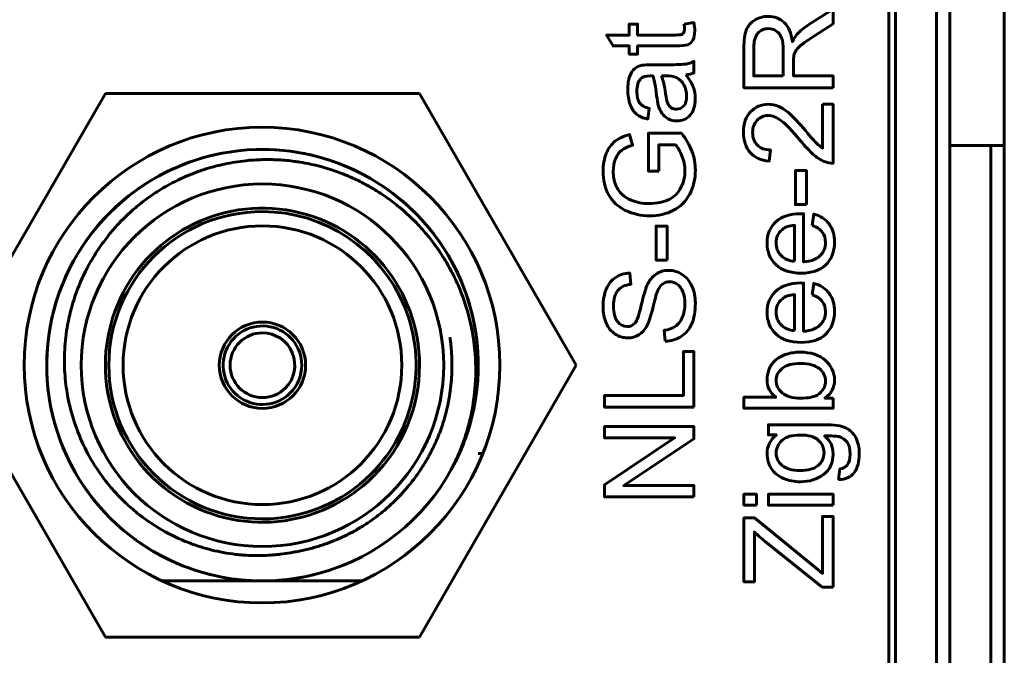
# Model space of a CAD drawing. Header units: millimetres. Extents: x -14 to 16, y -52 to 56.
# Tile 7 of 9: x 1 to 16, y 21 to 30. Entities that reach past the tile are written whole.
import ezdxf

# ---------------------------------------------------------------- set-up
doc = ezdxf.new("R2010")
doc.units = ezdxf.units.MM
doc.linetypes.add('K5LT32780', pattern=[0])
doc.linetypes.add('K5LT_BASIC', pattern=[0])

# ---------------------------------------------------------------- blocks, each defined once
blk = doc.blocks.new('U0')
at = {"color": 150, "linetype": 'K5LT32780', "lineweight": 60, "true_color": 0x0080ff}
for p, q in [((2.284, 29.101), (-0.026, 25.101)), ((6.902, 29.101), (2.284, 29.101)), ((9.212, 25.101), (6.902, 29.101)), ((-0.026, 25.101), (2.284, 21.101)), ((6.902, 21.101), (9.212, 25.101)), ((2.284, 21.101), (6.902, 21.101))]:
    blk.add_line(p, q, dxfattribs=at)

msp = doc.modelspace()

# ---------------------------------------------------------------- linework, layer by layer
at = {"color": 150, "linetype": 'K5LT32780', "lineweight": 60, "true_color": 0x0080ff}
for p, q in [((13.81, 16.453), (13.81, 38.853)), ((13.91, 16.453), (13.91, 33.774)), ((14.51, 33.774), (14.51, 13.553)), ((14.71, 13.245), (14.71, 33.518)), ((15.51, 28.334), (15.51, 33.454)), ((14.71, 28.334), (15.31, 28.334)), ((15.31, 28.334), (15.31, -24.227)), ((15.51, 28.334), (15.31, 28.334)), ((15.51, 28.334), (15.51, -24.227)), ((7.768, 23.801), (7.835, 23.801)), ((3.12, 21.926), (4.586, 21.926)), ((4.6, 21.926), (6.054, 21.926))]:
    msp.add_line(p, q, dxfattribs=at)
for centre, radius in [((4.587, 25.103), 3.5), ((4.587, 25.103), 3.5), ((4.593, 25.101), 2.667), ((4.593, 25.101), 0.635)]:
    msp.add_circle(centre, radius, dxfattribs=at)
for radius, start, end in [(3.175, 331.0539, 286.0891), (3.175, 331.0537, 90.0393), (3.175, 100.364, 248.5714), (3.175, 114.2734, 137.1429), (3.175, 123.7588, 142.0356), (3.175, 359.8705, 54.6605), (2.311, 0, 315), (2.261, 90, 270), (2.261, 315, 90), (2.051, 90, 270), (2.051, 270, 90), (0.578, 0, 315), (0.476, 90, 270), (0.476, 315, 90), (0.578, 315, 0), (2.311, 315, 0), (0.476, 270, 315), (2.261, 270, 315), (3.175, 286.0891, 331.0538), (3.175, 248.5714, 260.1086), (3.175, 261.9554, 288.2833), (3.175, 261.9553, 268.0639), (3.175, 261.9555, 267.639), (3.175, 273.8759, 275.9823)]:
    msp.add_arc((4.593, 25.101), radius, start, end, dxfattribs=at)
at = {"color": 150, "linetype": 'K5LT_BASIC', "lineweight": 60, "true_color": 0x0080ff}
for points, knots in [([(12.991, 29.185), (12.991, 29.185), (11.678, 29.185), (11.678, 29.185), (11.678, 29.767), (11.678, 29.767), (11.678, 29.884), (11.69, 29.973), (11.713, 30.034), (11.737, 30.095), (11.778, 30.143), (11.898, 30.216), (11.964, 30.234), (12.036, 30.234), (12.129, 30.234), (12.208, 30.204), (12.335, 30.083), (12.376, 29.99), (12.393, 29.864), (12.415, 29.911), (12.437, 29.945), (12.459, 29.969), (12.505, 30.02), (12.563, 30.068), (12.633, 30.113), (12.633, 30.113), (12.991, 30.34), (12.991, 30.34), (12.991, 30.123), (12.991, 30.123), (12.718, 29.949), (12.718, 29.949), (12.639, 29.899), (12.578, 29.857), (12.537, 29.824), (12.495, 29.791), (12.466, 29.762), (12.449, 29.736), (12.432, 29.71), (12.421, 29.684), (12.414, 29.657), (12.41, 29.637), (12.408, 29.605), (12.408, 29.56), (12.408, 29.56), (12.408, 29.359), (12.408, 29.359), (12.991, 29.359), (12.991, 29.359), (12.991, 29.185), (12.991, 29.185)], [0, 0, 0, 0, 0.052632, 0.052632, 0.105263, 0.105263, 0.105263, 0.157895, 0.157895, 0.157895, 0.210526, 0.210526, 0.263158, 0.263158, 0.263158, 0.315789, 0.315789, 0.368421, 0.368421, 0.368421, 0.421053, 0.421053, 0.421053, 0.473684, 0.473684, 0.473684, 0.526316, 0.526316, 0.578947, 0.578947, 0.631579, 0.631579, 0.631579, 0.684211, 0.684211, 0.684211, 0.736842, 0.736842, 0.736842, 0.789474, 0.789474, 0.789474, 0.842105, 0.842105, 0.842105, 0.894737, 0.894737, 0.947368, 0.947368, 1, 1, 1, 1]), ([(10.798, 30.122), (10.798, 30.122), (10.94, 30.144), (10.94, 30.144), (10.95, 30.098), (10.955, 30.058), (10.955, 30.022), (10.955, 29.964), (10.946, 29.919), (10.927, 29.886), (10.908, 29.854), (10.884, 29.832), (10.854, 29.818), (10.824, 29.805), (10.76, 29.799), (10.663, 29.799), (10.663, 29.799), (10.114, 29.799), (10.114, 29.799), (10.114, 29.68), (10.114, 29.68), (9.99, 29.68), (9.99, 29.68), (9.99, 29.799), (9.99, 29.799), (9.754, 29.799), (9.754, 29.799), (9.657, 29.96), (9.657, 29.96), (9.99, 29.96), (9.99, 29.96), (9.99, 30.122), (9.99, 30.122), (10.114, 30.122), (10.114, 30.122), (10.114, 29.96), (10.114, 29.96), (10.672, 29.96), (10.672, 29.96), (10.718, 29.96), (10.748, 29.963), (10.761, 29.969), (10.774, 29.974), (10.785, 29.983), (10.793, 29.996), (10.8, 30.009), (10.804, 30.028), (10.804, 30.051), (10.804, 30.069), (10.802, 30.093), (10.798, 30.122)], [0, 0, 0, 0, 0.05, 0.05, 0.05, 0.1, 0.1, 0.1, 0.15, 0.15, 0.15, 0.2, 0.2, 0.2, 0.25, 0.25, 0.25, 0.3, 0.3, 0.35, 0.35, 0.4, 0.4, 0.45, 0.45, 0.5, 0.5, 0.55, 0.55, 0.6, 0.6, 0.65, 0.65, 0.7, 0.7, 0.75, 0.75, 0.8, 0.8, 0.8, 0.85, 0.85, 0.85, 0.9, 0.9, 0.9, 0.95, 0.95, 0.95, 1, 1, 1, 1]), ([(12.257, 29.359), (12.257, 29.359), (12.257, 29.732), (12.257, 29.732), (12.257, 29.812), (12.249, 29.873), (12.233, 29.918), (12.216, 29.963), (12.19, 29.996), (12.154, 30.019), (12.118, 30.043), (12.079, 30.054), (12.036, 30.054), (11.974, 30.054), (11.923, 30.032), (11.883, 29.987), (11.843, 29.942), (11.823, 29.871), (11.823, 29.774), (11.823, 29.774), (11.823, 29.359), (11.823, 29.359), (12.257, 29.359), (12.257, 29.359)], [0, 0, 0, 0, 0.125, 0.125, 0.125, 0.25, 0.25, 0.25, 0.375, 0.375, 0.375, 0.5, 0.5, 0.5, 0.625, 0.625, 0.625, 0.75, 0.75, 0.75, 0.875, 0.875, 1, 1, 1, 1]), ([(10.823, 29.373), (10.874, 29.313), (10.909, 29.255), (10.931, 29.2), (10.952, 29.145), (10.962, 29.085), (10.962, 29.022), (10.962, 28.917), (10.937, 28.837), (10.886, 28.78), (10.835, 28.724), (10.77, 28.696), (10.69, 28.696), (10.644, 28.696), (10.601, 28.707), (10.563, 28.728), (10.524, 28.749), (10.494, 28.777), (10.471, 28.811), (10.447, 28.846), (10.43, 28.884), (10.418, 28.928), (10.409, 28.959), (10.402, 29.007), (10.394, 29.071), (10.378, 29.201), (10.36, 29.298), (10.338, 29.359), (10.316, 29.36), (10.302, 29.36), (10.296, 29.36), (10.231, 29.36), (10.185, 29.345), (10.158, 29.314), (10.121, 29.273), (10.103, 29.212), (10.103, 29.13), (10.103, 29.054), (10.117, 28.998), (10.143, 28.962), (10.17, 28.925), (10.217, 28.899), (10.285, 28.881), (10.285, 28.881), (10.263, 28.724), (10.263, 28.724), (10.195, 28.738), (10.141, 28.762), (10.058, 28.828), (10.026, 28.875), (10.003, 28.938), (9.981, 29), (9.97, 29.072), (9.97, 29.154), (9.97, 29.235), (9.979, 29.302), (9.998, 29.353), (10.018, 29.404), (10.041, 29.441), (10.07, 29.465), (10.099, 29.489), (10.136, 29.506), (10.18, 29.515), (10.208, 29.521), (10.258, 29.523), (10.329, 29.523), (10.329, 29.523), (10.543, 29.523), (10.543, 29.523), (10.692, 29.523), (10.787, 29.527), (10.827, 29.533), (10.867, 29.54), (10.905, 29.553), (10.942, 29.573), (10.942, 29.573), (10.942, 29.404), (10.942, 29.404), (10.908, 29.388), (10.868, 29.378), (10.823, 29.373)], [0, 0, 0, 0, 0.037037, 0.037037, 0.037037, 0.074074, 0.074074, 0.074074, 0.111111, 0.111111, 0.111111, 0.148148, 0.148148, 0.148148, 0.185185, 0.185185, 0.185185, 0.222222, 0.222222, 0.222222, 0.259259, 0.259259, 0.259259, 0.296296, 0.296296, 0.296296, 0.333333, 0.333333, 0.333333, 0.37037, 0.37037, 0.37037, 0.407407, 0.407407, 0.407407, 0.444444, 0.444444, 0.444444, 0.481481, 0.481481, 0.481481, 0.518519, 0.518519, 0.518519, 0.555556, 0.555556, 0.555556, 0.592593, 0.592593, 0.62963, 0.62963, 0.62963, 0.666667, 0.666667, 0.666667, 0.703704, 0.703704, 0.703704, 0.740741, 0.740741, 0.740741, 0.777778, 0.777778, 0.777778, 0.814815, 0.814815, 0.814815, 0.851852, 0.851852, 0.851852, 0.888889, 0.888889, 0.888889, 0.925926, 0.925926, 0.925926, 0.962963, 0.962963, 0.962963, 1, 1, 1, 1]), ([(10.465, 29.36), (10.489, 29.301), (10.509, 29.213), (10.525, 29.096), (10.535, 29.029), (10.546, 28.982), (10.569, 28.927), (10.587, 28.906), (10.609, 28.891), (10.632, 28.876), (10.658, 28.869), (10.686, 28.869), (10.728, 28.869), (10.764, 28.885), (10.821, 28.95), (10.835, 28.998), (10.835, 29.061), (10.835, 29.123), (10.822, 29.178), (10.795, 29.227), (10.768, 29.275), (10.731, 29.311), (10.684, 29.333), (10.648, 29.351), (10.594, 29.359), (10.524, 29.359), (10.524, 29.359), (10.465, 29.36), (10.465, 29.36)], [0, 0, 0, 0, 0.1, 0.1, 0.1, 0.2, 0.2, 0.3, 0.3, 0.3, 0.4, 0.4, 0.4, 0.5, 0.5, 0.6, 0.6, 0.6, 0.7, 0.7, 0.7, 0.8, 0.8, 0.8, 0.9, 0.9, 0.9, 1, 1, 1, 1]), ([(12.837, 28.942), (12.837, 28.942), (12.991, 28.942), (12.991, 28.942), (12.991, 28.073), (12.991, 28.073), (12.952, 28.072), (12.915, 28.078), (12.879, 28.092), (12.82, 28.114), (12.762, 28.15), (12.704, 28.199), (12.647, 28.248), (12.581, 28.319), (12.506, 28.41), (12.389, 28.552), (12.297, 28.649), (12.228, 28.699), (12.16, 28.75), (12.095, 28.775), (12.034, 28.775), (11.97, 28.775), (11.916, 28.752), (11.872, 28.707), (11.828, 28.661), (11.806, 28.601), (11.806, 28.527), (11.806, 28.449), (11.829, 28.387), (11.876, 28.34), (11.922, 28.293), (11.986, 28.27), (12.068, 28.269), (12.068, 28.269), (12.052, 28.104), (12.052, 28.104), (11.928, 28.115), (11.834, 28.158), (11.769, 28.232), (11.705, 28.306), (11.672, 28.406), (11.672, 28.531), (11.672, 28.657), (11.707, 28.757), (11.777, 28.83), (11.847, 28.904), (11.934, 28.941), (12.037, 28.941), (12.09, 28.941), (12.142, 28.93), (12.192, 28.908), (12.243, 28.887), (12.297, 28.851), (12.353, 28.801), (12.409, 28.751), (12.486, 28.668), (12.584, 28.553), (12.666, 28.456), (12.721, 28.393), (12.75, 28.366), (12.779, 28.338), (12.808, 28.316), (12.837, 28.298), (12.837, 28.298), (12.837, 28.942), (12.837, 28.942)], [0, 0, 0, 0, 0.045455, 0.045455, 0.090909, 0.090909, 0.090909, 0.136364, 0.136364, 0.136364, 0.181818, 0.181818, 0.181818, 0.227273, 0.227273, 0.227273, 0.272727, 0.272727, 0.272727, 0.318182, 0.318182, 0.318182, 0.363636, 0.363636, 0.363636, 0.409091, 0.409091, 0.409091, 0.454545, 0.454545, 0.454545, 0.5, 0.5, 0.5, 0.545455, 0.545455, 0.545455, 0.590909, 0.590909, 0.590909, 0.636364, 0.636364, 0.636364, 0.681818, 0.681818, 0.681818, 0.727273, 0.727273, 0.727273, 0.772727, 0.772727, 0.772727, 0.818182, 0.818182, 0.818182, 0.863636, 0.863636, 0.863636, 0.909091, 0.909091, 0.909091, 0.954545, 0.954545, 0.954545, 1, 1, 1, 1]), ([(10.426, 27.959), (10.426, 27.959), (10.272, 27.959), (10.272, 27.959), (10.272, 28.515), (10.272, 28.515), (10.759, 28.515), (10.759, 28.515), (10.827, 28.429), (10.878, 28.341), (10.912, 28.251), (10.947, 28.16), (10.964, 28.067), (10.964, 27.971), (10.964, 27.842), (10.936, 27.725), (10.881, 27.62), (10.826, 27.514), (10.746, 27.435), (10.642, 27.381), (10.537, 27.327), (10.42, 27.3), (10.291, 27.3), (10.164, 27.3), (10.044, 27.327), (9.933, 27.38), (9.823, 27.434), (9.741, 27.511), (9.687, 27.611), (9.633, 27.711), (9.606, 27.827), (9.606, 27.958), (9.606, 28.052), (9.622, 28.138), (9.652, 28.215), (9.683, 28.292), (9.726, 28.352), (9.781, 28.396), (9.836, 28.439), (9.908, 28.472), (9.996, 28.495), (9.996, 28.495), (10.039, 28.338), (10.039, 28.338), (9.972, 28.318), (9.92, 28.294), (9.881, 28.265), (9.843, 28.235), (9.812, 28.194), (9.789, 28.139), (9.767, 28.085), (9.755, 28.025), (9.755, 27.959), (9.755, 27.879), (9.767, 27.811), (9.791, 27.753), (9.815, 27.695), (9.847, 27.649), (9.887, 27.613), (9.926, 27.577), (9.97, 27.55), (10.017, 27.53), (10.099, 27.497), (10.187, 27.48), (10.282, 27.48), (10.399, 27.48), (10.497, 27.5), (10.576, 27.54), (10.655, 27.581), (10.714, 27.639), (10.752, 27.716), (10.791, 27.793), (10.81, 27.875), (10.81, 27.961), (10.81, 28.037), (10.795, 28.11), (10.766, 28.181), (10.737, 28.253), (10.706, 28.307), (10.672, 28.344), (10.672, 28.344), (10.426, 28.344), (10.426, 28.344), (10.426, 27.959), (10.426, 27.959)], [0, 0, 0, 0, 0.034483, 0.034483, 0.068966, 0.068966, 0.103448, 0.103448, 0.103448, 0.137931, 0.137931, 0.137931, 0.172414, 0.172414, 0.172414, 0.206897, 0.206897, 0.206897, 0.241379, 0.241379, 0.241379, 0.275862, 0.275862, 0.275862, 0.310345, 0.310345, 0.310345, 0.344828, 0.344828, 0.344828, 0.37931, 0.37931, 0.37931, 0.413793, 0.413793, 0.413793, 0.448276, 0.448276, 0.448276, 0.482759, 0.482759, 0.482759, 0.517241, 0.517241, 0.517241, 0.551724, 0.551724, 0.551724, 0.586207, 0.586207, 0.586207, 0.62069, 0.62069, 0.62069, 0.655172, 0.655172, 0.655172, 0.689655, 0.689655, 0.689655, 0.724138, 0.724138, 0.724138, 0.758621, 0.758621, 0.758621, 0.793103, 0.793103, 0.793103, 0.827586, 0.827586, 0.827586, 0.862069, 0.862069, 0.862069, 0.896552, 0.896552, 0.896552, 0.931034, 0.931034, 0.931034, 0.965517, 0.965517, 1, 1, 1, 1]), ([(12.597, 27.466), (12.597, 27.466), (12.435, 27.466), (12.435, 27.466), (12.435, 27.965), (12.435, 27.965), (12.597, 27.965), (12.597, 27.965), (12.597, 27.466), (12.597, 27.466)], [0, 0, 0, 0, 0.25, 0.25, 0.5, 0.5, 0.75, 0.75, 1, 1, 1, 1]), ([(12.683, 27.159), (12.683, 27.159), (12.705, 27.326), (12.705, 27.326), (12.802, 27.3), (12.877, 27.251), (12.931, 27.18), (12.984, 27.109), (13.011, 27.019), (13.011, 26.909), (13.011, 26.77), (12.969, 26.66), (12.883, 26.578), (12.798, 26.497), (12.677, 26.456), (12.523, 26.456), (12.363, 26.456), (12.239, 26.497), (12.151, 26.58), (12.063, 26.662), (12.019, 26.769), (12.019, 26.9), (12.019, 27.027), (12.062, 27.13), (12.235, 27.291), (12.357, 27.331), (12.514, 27.331), (12.523, 27.331), (12.537, 27.331), (12.556, 27.331), (12.556, 27.331), (12.556, 26.622), (12.556, 26.622), (12.661, 26.628), (12.741, 26.657), (12.796, 26.71), (12.851, 26.763), (12.879, 26.829), (12.879, 26.909), (12.879, 26.968), (12.864, 27.018), (12.832, 27.06), (12.801, 27.102), (12.751, 27.135), (12.683, 27.159)], [0, 0, 0, 0, 0.066667, 0.066667, 0.066667, 0.133333, 0.133333, 0.133333, 0.2, 0.2, 0.2, 0.266667, 0.266667, 0.266667, 0.333333, 0.333333, 0.333333, 0.4, 0.4, 0.4, 0.466667, 0.466667, 0.466667, 0.533333, 0.533333, 0.6, 0.6, 0.6, 0.666667, 0.666667, 0.666667, 0.733333, 0.733333, 0.733333, 0.8, 0.8, 0.8, 0.866667, 0.866667, 0.866667, 0.933333, 0.933333, 0.933333, 1, 1, 1, 1]), ([(10.547, 26.649), (10.547, 26.649), (10.386, 26.649), (10.386, 26.649), (10.386, 27.148), (10.386, 27.148), (10.547, 27.148), (10.547, 27.148), (10.547, 26.649), (10.547, 26.649)], [0, 0, 0, 0, 0.25, 0.25, 0.5, 0.5, 0.75, 0.75, 1, 1, 1, 1]), ([(12.424, 26.631), (12.424, 26.631), (12.424, 27.161), (12.424, 27.161), (12.344, 27.154), (12.284, 27.133), (12.244, 27.1), (12.182, 27.049), (12.151, 26.982), (12.151, 26.901), (12.151, 26.827), (12.176, 26.765), (12.225, 26.714), (12.275, 26.664), (12.341, 26.636), (12.424, 26.631)], [0, 0, 0, 0, 0.2, 0.2, 0.2, 0.4, 0.4, 0.4, 0.6, 0.6, 0.6, 0.8, 0.8, 0.8, 1, 1, 1, 1]), ([(10.52, 25.453), (10.52, 25.453), (10.505, 25.616), (10.505, 25.616), (10.571, 25.624), (10.625, 25.642), (10.668, 25.671), (10.71, 25.699), (10.744, 25.743), (10.771, 25.803), (10.797, 25.862), (10.81, 25.929), (10.81, 26.004), (10.81, 26.07), (10.8, 26.129), (10.78, 26.18), (10.76, 26.23), (10.733, 26.268), (10.698, 26.293), (10.664, 26.317), (10.626, 26.33), (10.586, 26.33), (10.545, 26.33), (10.509, 26.318), (10.478, 26.294), (10.448, 26.27), (10.422, 26.231), (10.401, 26.176), (10.387, 26.141), (10.366, 26.063), (10.337, 25.942), (10.308, 25.821), (10.281, 25.737), (10.255, 25.689), (10.222, 25.626), (10.181, 25.579), (10.132, 25.549), (10.084, 25.518), (10.029, 25.503), (9.969, 25.503), (9.902, 25.503), (9.84, 25.522), (9.783, 25.559), (9.725, 25.597), (9.681, 25.652), (9.651, 25.724), (9.621, 25.796), (9.606, 25.877), (9.606, 25.965), (9.606, 26.062), (9.622, 26.148), (9.653, 26.222), (9.685, 26.297), (9.731, 26.354), (9.792, 26.394), (9.853, 26.434), (9.922, 26.455), (9.999, 26.458), (9.999, 26.458), (10.012, 26.291), (10.012, 26.291), (9.929, 26.283), (9.866, 26.252), (9.824, 26.201), (9.781, 26.149), (9.76, 26.073), (9.76, 25.972), (9.76, 25.866), (9.78, 25.79), (9.818, 25.742), (9.857, 25.694), (9.903, 25.67), (9.958, 25.67), (10.005, 25.67), (10.044, 25.687), (10.074, 25.721), (10.104, 25.754), (10.136, 25.841), (10.168, 25.983), (10.2, 26.124), (10.228, 26.221), (10.251, 26.273), (10.287, 26.35), (10.331, 26.406), (10.385, 26.442), (10.439, 26.479), (10.501, 26.497), (10.571, 26.497), (10.641, 26.497), (10.707, 26.477), (10.768, 26.437), (10.83, 26.397), (10.878, 26.34), (10.912, 26.265), (10.947, 26.19), (10.964, 26.106), (10.964, 26.012), (10.964, 25.893), (10.946, 25.794), (10.912, 25.714), (10.877, 25.634), (10.825, 25.571), (10.756, 25.525), (10.686, 25.479), (10.608, 25.456), (10.52, 25.453)], [0, 0, 0, 0, 0.028571, 0.028571, 0.028571, 0.057143, 0.057143, 0.057143, 0.085714, 0.085714, 0.085714, 0.114286, 0.114286, 0.114286, 0.142857, 0.142857, 0.142857, 0.171429, 0.171429, 0.171429, 0.2, 0.2, 0.2, 0.228571, 0.228571, 0.228571, 0.257143, 0.257143, 0.257143, 0.285714, 0.285714, 0.285714, 0.314286, 0.314286, 0.314286, 0.342857, 0.342857, 0.342857, 0.371429, 0.371429, 0.371429, 0.4, 0.4, 0.4, 0.428571, 0.428571, 0.428571, 0.457143, 0.457143, 0.457143, 0.485714, 0.485714, 0.485714, 0.514286, 0.514286, 0.514286, 0.542857, 0.542857, 0.542857, 0.571429, 0.571429, 0.571429, 0.6, 0.6, 0.6, 0.628571, 0.628571, 0.628571, 0.657143, 0.657143, 0.657143, 0.685714, 0.685714, 0.685714, 0.714286, 0.714286, 0.714286, 0.742857, 0.742857, 0.742857, 0.771429, 0.771429, 0.771429, 0.8, 0.8, 0.8, 0.828571, 0.828571, 0.828571, 0.857143, 0.857143, 0.857143, 0.885714, 0.885714, 0.885714, 0.914286, 0.914286, 0.914286, 0.942857, 0.942857, 0.942857, 0.971429, 0.971429, 0.971429, 1, 1, 1, 1]), ([(12.683, 26.139), (12.683, 26.139), (12.705, 26.306), (12.705, 26.306), (12.802, 26.28), (12.877, 26.231), (12.931, 26.16), (12.984, 26.089), (13.011, 25.999), (13.011, 25.888), (13.011, 25.75), (12.969, 25.64), (12.883, 25.558), (12.798, 25.477), (12.677, 25.436), (12.523, 25.436), (12.363, 25.436), (12.239, 25.477), (12.151, 25.559), (12.063, 25.642), (12.019, 25.748), (12.019, 25.88), (12.019, 26.006), (12.062, 26.11), (12.235, 26.271), (12.357, 26.311), (12.514, 26.311), (12.523, 26.311), (12.537, 26.311), (12.556, 26.31), (12.556, 26.31), (12.556, 25.601), (12.556, 25.601), (12.661, 25.607), (12.741, 25.637), (12.796, 25.69), (12.851, 25.743), (12.879, 25.809), (12.879, 25.888), (12.879, 25.947), (12.864, 25.998), (12.832, 26.039), (12.801, 26.081), (12.751, 26.114), (12.683, 26.139)], [0, 0, 0, 0, 0.066667, 0.066667, 0.066667, 0.133333, 0.133333, 0.133333, 0.2, 0.2, 0.2, 0.266667, 0.266667, 0.266667, 0.333333, 0.333333, 0.333333, 0.4, 0.4, 0.4, 0.466667, 0.466667, 0.466667, 0.533333, 0.533333, 0.6, 0.6, 0.6, 0.666667, 0.666667, 0.666667, 0.733333, 0.733333, 0.733333, 0.8, 0.8, 0.8, 0.866667, 0.866667, 0.866667, 0.933333, 0.933333, 0.933333, 1, 1, 1, 1]), ([(12.424, 25.61), (12.424, 25.61), (12.424, 26.141), (12.424, 26.141), (12.344, 26.134), (12.284, 26.113), (12.244, 26.08), (12.182, 26.029), (12.151, 25.962), (12.151, 25.88), (12.151, 25.806), (12.176, 25.744), (12.225, 25.694), (12.275, 25.644), (12.341, 25.616), (12.424, 25.61)], [0, 0, 0, 0, 0.2, 0.2, 0.2, 0.4, 0.4, 0.4, 0.6, 0.6, 0.6, 0.8, 0.8, 0.8, 1, 1, 1, 1]), ([(10.942, 24.482), (10.942, 24.482), (9.628, 24.482), (9.628, 24.482), (9.628, 24.657), (9.628, 24.657), (10.788, 24.657), (10.788, 24.657), (10.788, 25.302), (10.788, 25.302), (10.942, 25.302), (10.942, 25.302), (10.942, 24.482), (10.942, 24.482)], [0, 0, 0, 0, 0.166667, 0.166667, 0.333333, 0.333333, 0.5, 0.5, 0.666667, 0.666667, 0.833333, 0.833333, 1, 1, 1, 1]), ([(12.991, 24.618), (12.991, 24.618), (12.991, 24.467), (12.991, 24.467), (11.678, 24.467), (11.678, 24.467), (11.678, 24.629), (11.678, 24.629), (12.146, 24.629), (12.146, 24.629), (12.061, 24.697), (12.019, 24.784), (12.019, 24.89), (12.019, 24.948), (12.031, 25.004), (12.054, 25.056), (12.078, 25.108), (12.111, 25.151), (12.153, 25.185), (12.196, 25.219), (12.248, 25.245), (12.308, 25.264), (12.368, 25.283), (12.432, 25.293), (12.501, 25.293), (12.663, 25.293), (12.789, 25.253), (12.878, 25.172), (12.967, 25.091), (13.011, 24.995), (13.011, 24.882), (13.011, 24.77), (12.965, 24.682), (12.871, 24.618), (12.871, 24.618), (12.991, 24.618), (12.991, 24.618)], [0, 0, 0, 0, 0.076923, 0.076923, 0.153846, 0.153846, 0.230769, 0.230769, 0.307692, 0.307692, 0.307692, 0.384615, 0.384615, 0.384615, 0.461538, 0.461538, 0.461538, 0.538462, 0.538462, 0.538462, 0.615385, 0.615385, 0.615385, 0.692308, 0.692308, 0.692308, 0.769231, 0.769231, 0.769231, 0.846154, 0.846154, 0.846154, 0.923077, 0.923077, 0.923077, 1, 1, 1, 1]), ([(12.508, 24.616), (12.622, 24.616), (12.704, 24.632), (12.755, 24.662), (12.838, 24.713), (12.879, 24.782), (12.879, 24.868), (12.879, 24.939), (12.849, 25), (12.788, 25.051), (12.726, 25.102), (12.635, 25.128), (12.514, 25.128), (12.39, 25.128), (12.299, 25.103), (12.24, 25.054), (12.181, 25.005), (12.151, 24.945), (12.151, 24.876), (12.151, 24.805), (12.182, 24.744), (12.243, 24.693), (12.304, 24.642), (12.392, 24.616), (12.508, 24.616)], [0, 0, 0, 0, 0.125, 0.125, 0.125, 0.25, 0.25, 0.25, 0.375, 0.375, 0.375, 0.5, 0.5, 0.5, 0.625, 0.625, 0.625, 0.75, 0.75, 0.75, 0.875, 0.875, 0.875, 1, 1, 1, 1]), ([(10.942, 23.163), (10.942, 23.163), (9.628, 23.163), (9.628, 23.163), (9.628, 23.342), (9.628, 23.342), (10.659, 24.031), (10.659, 24.031), (9.628, 24.031), (9.628, 24.031), (9.628, 24.198), (9.628, 24.198), (10.942, 24.198), (10.942, 24.198), (10.942, 24.019), (10.942, 24.019), (9.911, 23.33), (9.911, 23.33), (10.942, 23.33), (10.942, 23.33), (10.942, 23.163), (10.942, 23.163)], [0, 0, 0, 0, 0.1, 0.1, 0.2, 0.2, 0.3, 0.3, 0.4, 0.4, 0.5, 0.5, 0.6, 0.6, 0.7, 0.7, 0.8, 0.8, 0.9, 0.9, 1, 1, 1, 1]), ([(13.07, 23.419), (13.07, 23.419), (13.092, 23.575), (13.092, 23.575), (13.14, 23.582), (13.176, 23.6), (13.198, 23.63), (13.227, 23.67), (13.242, 23.725), (13.242, 23.794), (13.242, 23.869), (13.227, 23.927), (13.198, 23.967), (13.168, 24.008), (13.126, 24.035), (13.073, 24.05), (13.04, 24.058), (12.971, 24.062), (12.866, 24.061), (12.95, 23.991), (12.991, 23.903), (12.991, 23.798), (12.991, 23.667), (12.944, 23.566), (12.85, 23.494), (12.755, 23.422), (12.642, 23.386), (12.511, 23.386), (12.42, 23.386), (12.336, 23.403), (12.259, 23.436), (12.182, 23.468), (12.123, 23.516), (12.082, 23.578), (12.04, 23.641), (12.019, 23.714), (12.019, 23.798), (12.019, 23.911), (12.065, 24.003), (12.156, 24.076), (12.156, 24.076), (12.039, 24.076), (12.039, 24.076), (12.039, 24.225), (12.039, 24.225), (12.861, 24.225), (12.861, 24.225), (13.009, 24.225), (13.114, 24.21), (13.176, 24.179), (13.238, 24.149), (13.287, 24.101), (13.323, 24.036), (13.358, 23.971), (13.376, 23.89), (13.376, 23.795), (13.376, 23.682), (13.351, 23.59), (13.3, 23.521), (13.249, 23.451), (13.172, 23.417), (13.07, 23.419)], [0, 0, 0, 0, 0.047619, 0.047619, 0.047619, 0.095238, 0.095238, 0.095238, 0.142857, 0.142857, 0.142857, 0.190476, 0.190476, 0.190476, 0.238095, 0.238095, 0.238095, 0.285714, 0.285714, 0.285714, 0.333333, 0.333333, 0.333333, 0.380952, 0.380952, 0.380952, 0.428571, 0.428571, 0.428571, 0.47619, 0.47619, 0.47619, 0.52381, 0.52381, 0.52381, 0.571429, 0.571429, 0.571429, 0.619048, 0.619048, 0.619048, 0.666667, 0.666667, 0.714286, 0.714286, 0.761905, 0.761905, 0.761905, 0.809524, 0.809524, 0.809524, 0.857143, 0.857143, 0.857143, 0.904762, 0.904762, 0.904762, 0.952381, 0.952381, 0.952381, 1, 1, 1, 1]), ([(12.499, 23.551), (12.623, 23.551), (12.714, 23.576), (12.771, 23.626), (12.828, 23.676), (12.857, 23.738), (12.857, 23.812), (12.857, 23.887), (12.829, 23.949), (12.772, 23.999), (12.715, 24.049), (12.626, 24.074), (12.504, 24.074), (12.388, 24.074), (12.3, 24.048), (12.241, 23.997), (12.182, 23.945), (12.153, 23.883), (12.153, 23.81), (12.153, 23.738), (12.182, 23.677), (12.24, 23.627), (12.298, 23.577), (12.384, 23.551), (12.499, 23.551)], [0, 0, 0, 0, 0.125, 0.125, 0.125, 0.25, 0.25, 0.25, 0.375, 0.375, 0.375, 0.5, 0.5, 0.5, 0.625, 0.625, 0.625, 0.75, 0.75, 0.75, 0.875, 0.875, 0.875, 1, 1, 1, 1]), ([(11.861, 23.042), (11.861, 23.042), (11.678, 23.042), (11.678, 23.042), (11.678, 23.203), (11.678, 23.203), (11.861, 23.203), (11.861, 23.203), (11.861, 23.042), (11.861, 23.042)], [0, 0, 0, 0, 0.25, 0.25, 0.5, 0.5, 0.75, 0.75, 1, 1, 1, 1]), ([(12.991, 23.042), (12.991, 23.042), (12.039, 23.042), (12.039, 23.042), (12.039, 23.203), (12.039, 23.203), (12.991, 23.203), (12.991, 23.203), (12.991, 23.042), (12.991, 23.042)], [0, 0, 0, 0, 0.25, 0.25, 0.5, 0.5, 0.75, 0.75, 1, 1, 1, 1]), ([(12.991, 21.837), (12.991, 21.837), (12.831, 21.837), (12.831, 21.837), (11.989, 22.509), (11.989, 22.509), (11.929, 22.557), (11.877, 22.603), (11.832, 22.646), (11.832, 22.646), (11.832, 21.914), (11.832, 21.914), (11.678, 21.914), (11.678, 21.914), (11.678, 22.853), (11.678, 22.853), (11.832, 22.853), (11.832, 22.853), (12.743, 22.115), (12.743, 22.115), (12.837, 22.036), (12.837, 22.036), (12.837, 22.875), (12.837, 22.875), (12.991, 22.875), (12.991, 22.875), (12.991, 21.837), (12.991, 21.837)], [0, 0, 0, 0, 0.083333, 0.083333, 0.166667, 0.166667, 0.166667, 0.25, 0.25, 0.25, 0.333333, 0.333333, 0.416667, 0.416667, 0.5, 0.5, 0.583333, 0.583333, 0.666667, 0.666667, 0.75, 0.75, 0.833333, 0.833333, 0.916667, 0.916667, 1, 1, 1, 1])]:
    msp.add_open_spline(points, degree=3, knots=knots, dxfattribs=at)
at = {"color": 150, "linetype": 'K5LT32780', "lineweight": 60, "true_color": 0x0080ff}
for points, knots in [([(3.065, 27.668), (3.157, 27.725), (3.299, 27.804), (3.471, 27.882), (3.571, 27.922), (3.646, 27.951), (3.722, 27.977), (3.85, 28.017), (4.058, 28.07), (4.322, 28.112), (4.561, 28.128), (4.721, 28.128), (4.88, 28.121), (5.012, 28.109), (5.169, 28.086), (5.299, 28.062), (5.528, 28.007), (5.726, 27.94), (5.944, 27.847), (6.093, 27.774), (6.273, 27.67), (6.44, 27.558), (6.633, 27.41), (6.828, 27.232), (6.978, 27.066), (7.087, 26.932), (7.167, 26.824), (7.27, 26.669), (7.353, 26.525), (7.443, 26.348), (7.557, 26.087), (7.665, 25.723), (7.714, 25.395), (7.738, 25.066), (7.731, 24.811), (7.685, 24.459), (7.629, 24.207), (7.539, 23.936), (7.459, 23.741), (7.399, 23.618), (7.371, 23.564)], [0, 0, 0, 0, 0.040132, 0.060379, 0.070345, 0.080268, 0.090309, 0.100424, 0.130253, 0.170107, 0.199928, 0.219735, 0.229609, 0.25918, 0.269072, 0.288852, 0.308175, 0.356771, 0.366578, 0.396365, 0.418795, 0.443754, 0.471255, 0.509323, 0.541894, 0.55475, 0.573487, 0.592265, 0.6239, 0.635373, 0.666208, 0.730041, 0.776289, 0.789331, 0.852988, 0.871042, 0.921566, 0.948895, 0.977375, 1, 1, 1, 1]), ([(5.005, 22.341), (4.956, 22.333), (4.881, 22.322), (4.717, 22.304), (4.549, 22.297), (4.339, 22.303), (4.158, 22.321), (3.976, 22.351), (3.807, 22.39), (3.635, 22.441), (3.382, 22.534), (3.094, 22.678), (2.819, 22.866), (2.652, 23.006), (2.541, 23.11), (2.45, 23.203), (2.324, 23.345), (2.153, 23.571), (1.99, 23.85), (1.883, 24.097), (1.793, 24.35), (1.737, 24.57), (1.699, 24.817), (1.679, 25.027), (1.676, 25.309), (1.707, 25.617), (1.762, 25.874), (1.842, 26.155), (1.93, 26.37), (2.037, 26.576), (2.121, 26.724), (2.22, 26.872), (2.338, 27.026), (2.486, 27.2), (2.68, 27.387), (2.89, 27.553), (3.008, 27.632), (3.065, 27.668)], [0, 0, 0, 0, 0.018982, 0.028473, 0.062232, 0.082284, 0.107615, 0.13084, 0.151962, 0.173087, 0.198432, 0.253312, 0.294393, 0.323796, 0.335305, 0.351987, 0.372786, 0.406942, 0.458535, 0.494396, 0.508246, 0.559848, 0.579954, 0.602271, 0.639175, 0.686517, 0.718675, 0.738131, 0.796551, 0.806254, 0.825617, 0.860633, 0.873109, 0.899078, 0.946572, 0.974494, 1, 1, 1, 1]), ([(5.005, 22.341), (5.035, 22.347), (5.093, 22.356), (5.18, 22.374), (5.265, 22.394), (5.348, 22.416), (5.428, 22.44), (5.506, 22.465), (5.582, 22.493), (5.657, 22.522), (5.73, 22.554), (5.803, 22.587), (5.875, 22.623), (5.946, 22.66), (6.017, 22.701), (6.087, 22.744), (6.156, 22.789), (6.224, 22.837), (6.291, 22.887), (6.356, 22.938), (6.419, 22.991), (6.479, 23.045), (6.537, 23.1), (6.593, 23.156), (6.645, 23.212), (6.696, 23.269), (6.743, 23.325), (6.787, 23.38), (6.83, 23.435), (6.87, 23.49), (6.908, 23.545), (6.943, 23.6), (6.977, 23.654), (7.009, 23.708), (7.04, 23.762), (7.069, 23.817), (7.097, 23.872), (7.124, 23.927), (7.149, 23.983), (7.173, 24.039), (7.196, 24.095), (7.217, 24.151), (7.236, 24.207), (7.254, 24.261), (7.27, 24.313), (7.284, 24.363), (7.296, 24.41), (7.307, 24.454), (7.316, 24.494), (7.324, 24.531), (7.331, 24.567), (7.338, 24.603), (7.344, 24.639), (7.35, 24.676), (7.355, 24.715), (7.36, 24.754), (7.365, 24.796), (7.37, 24.841), (7.374, 24.886), (7.376, 24.928), (7.379, 24.961), (7.38, 24.987), (7.38, 25.004), (7.38, 25.015), (7.38, 25.024), (7.38, 25.033), (7.38, 25.045), (7.381, 25.066), (7.382, 25.101), (7.382, 25.145), (7.38, 25.183), (7.379, 25.21), (7.379, 25.228), (7.378, 25.247), (7.376, 25.273), (7.374, 25.303), (7.372, 25.337), (7.368, 25.373), (7.365, 25.409), (7.361, 25.444), (7.356, 25.478), (7.353, 25.5), (7.352, 25.512)], [0, 0, 0, 0, 0.019814, 0.03963, 0.05936, 0.078756, 0.097811, 0.116488, 0.135046, 0.153585, 0.172164, 0.190663, 0.209164, 0.227813, 0.246686, 0.265609, 0.284446, 0.303065, 0.321525, 0.339768, 0.35783, 0.375521, 0.393013, 0.410298, 0.427481, 0.444415, 0.461225, 0.477686, 0.493929, 0.509855, 0.525701, 0.541068, 0.556059, 0.570604, 0.584984, 0.599176, 0.613331, 0.627411, 0.64153, 0.655594, 0.669671, 0.683797, 0.698114, 0.712066, 0.725519, 0.737888, 0.749573, 0.759713, 0.768752, 0.776659, 0.784227, 0.791472, 0.798724, 0.806099, 0.813708, 0.821698, 0.830101, 0.839734, 0.850661, 0.861248, 0.870565, 0.876791, 0.88091, 0.883595, 0.885649, 0.887707, 0.890327, 0.894617, 0.903127, 0.914729, 0.924741, 0.928952, 0.932534, 0.936719, 0.942215, 0.949532, 0.957493, 0.96593, 0.974394, 0.982886, 0.991363, 1, 1, 1, 1])]:
    msp.add_open_spline(points, degree=3, knots=knots, dxfattribs=at)

# ---------------------------------------------------------------- block references
msp.add_blockref('U0', (0, 0))

doc.saveas('drawing.dxf')
